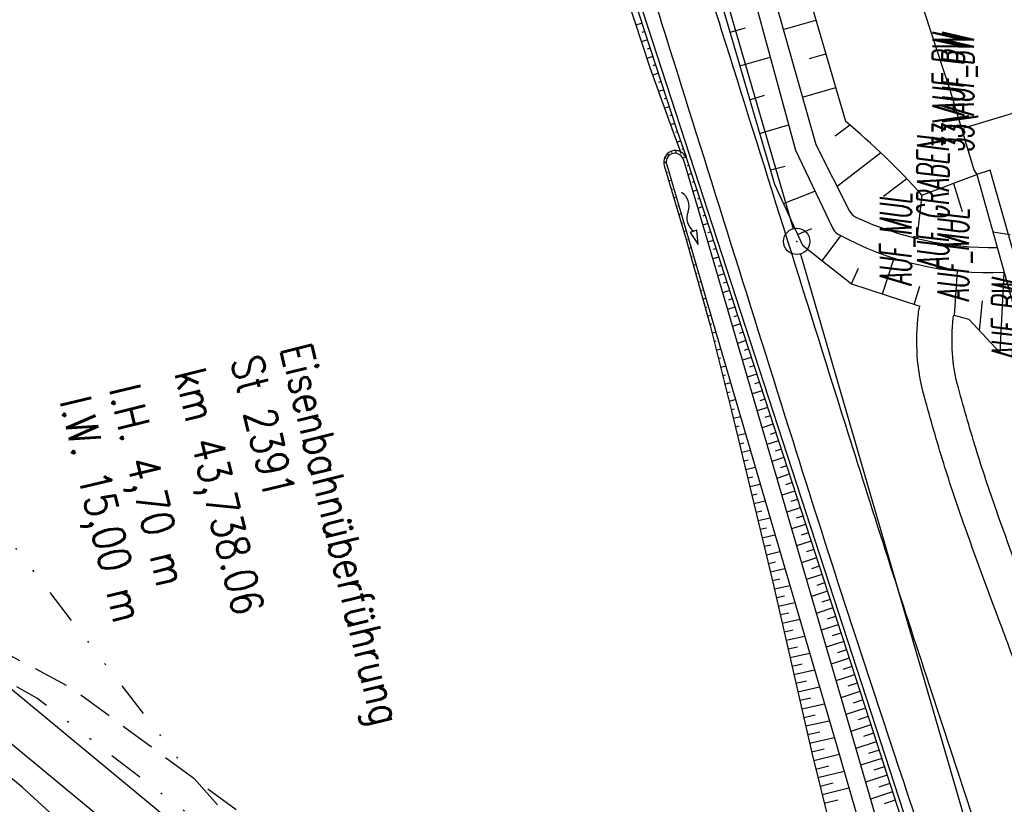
# Model space of a CAD drawing. Extents: x 447426 to 448116, y 440349 to 441552.
# Tile 52 of 96: x 447670 to 447726, y 441126 to 441170. Entities that reach past the tile are written whole.
import ezdxf

# ---------------------------------------------------------------- set-up
doc = ezdxf.new("R2010")
doc.units = 0
doc.header["$LTSCALE"] = 2
doc.header["$MEASUREMENT"] = 0
for name, pattern in [('AUSGEZOGEN', [0]), ('GESTRICH-X2', [1.5, 1, -0.5]), ('GESTRICHELT', [0.75, 0.5, -0.25]), ('GETRENNTX3', [3.25, 1, -0.75, 0, -0.75, 0, -0.75])]:
    doc.linetypes.add(name, pattern=pattern)
doc.layers.get('0').update_dxf_attribs({"linetype": 'AUSGEZOGEN'})
for name, color, linetype in [('208-GRENZL-BAB', 7, 'AUSGEZOGEN'), ('208-GRENZP-BAB', 7, 'AUSGEZOGEN'), ('ANMERKUNG', 7, 'CONTINUOUS'), ('BAUWOTOP', 250, 'AUSGEZOGEN'), ('BAUWUTOP', 250, 'GESTRICHELT'), ('BOESCHG', 250, 'AUSGEZOGEN'), ('DB-Andere_Planer', 15, 'CONTINUOUS'), ('DB-Ingenieurbauwerke', 15, 'CONTINUOUS'), ('DB-Wegböschungen', 15, 'CONTINUOUS'), ('DB-Wege', 15, 'CONTINUOUS'), ('FBRTOP', 250, 'AUSGEZOGEN'), ('GRABEN', 250, 'AUSGEZOGEN'), ('MULDE', 250, 'AUSGEZOGEN'), ('STRASSE', 250, 'AUSGEZOGEN'), ('STROMLTG', 4, 'AUSGEZOGEN'), ('TELEKOM', 4, 'GETRENNTX3')]:
    doc.layers.add(name, color=color, linetype=linetype)
doc.styles.add('ROMANS', font='romans.shx', dxfattribs={"width": 0.8})

# ---------------------------------------------------------------- blocks, each defined once
blk = doc.blocks.new('GST')
at = {"color": 0}
blk.add_circle((0, 0), 0.75, dxfattribs=at)
blk.add_point((0, 0), dxfattribs=at)

msp = doc.modelspace()

# ---------------------------------------------------------------- linework, layer by layer
at = {"layer": '208-GRENZL-BAB', "flags": 128}
for points in [[(447683.709, 441261.72), (447713.741, 441158.471)], [(447714.159, 441157.03), (447736.6, 441079.77)]]:
    msp.add_lwpolyline(points, dxfattribs=at)
at = {"layer": 'BAUWOTOP', "flags": 128}
msp.add_lwpolyline([(447727.13, 441151.099), (447727.943, 441151.325), (447724.967, 441161.794), (447724.201, 441161.546), (447727.13, 441151.099)], dxfattribs=at)
at = {"layer": 'BAUWUTOP'}
msp.add_line((447725.115, 441158.286), (447787.893, 441148.503), dxfattribs=at)
at = {"layer": 'BOESCHG'}
for p, q in [((447710.156, 441169.652), (447711.038, 441169.91)), ((447713.189, 441169.797), (447715.045, 441170.341)), ((447710.718, 441167.733), (447712.444, 441168.238)), ((447714.67, 441168.147), (447715.607, 441168.421)), ((447731.662, 441166.698), (447723.334, 441164.146)), ((447711.28, 441165.813), (447712.123, 441166.06)), ((447714.277, 441165.948), (447716.169, 441166.502)), ((447711.842, 441163.894), (447713.49, 441164.376)), ((447716.982, 441164.37), (447716.146, 441163.738)), ((447718.746, 441162.782), (447716.248, 441160.872)), ((447712.403, 441161.974), (447712.405, 441161.975)), ((447712.452, 441161.811), (447713.297, 441162.022)), ((447720.219, 441161.31), (447718.898, 441160.311)), ((447722.873, 441161.052), (447723.372, 441159.448)), ((447713.19, 441159.913), (447714.989, 441160.613)), ((447721.077, 441160.384), (447720.791, 441157.913)), ((447714.005, 441158.142), (447714.82, 441158.484)), ((447715.403, 441156.645), (447716.47, 441158.072)), ((447718.825, 441154.756), (447719.489, 441156.799)), ((447717.063, 441155.33), (447717.46, 441156.231)), ((447722.92, 441153.54), (447723.103, 441156.061)), ((447725.535, 441151.405), (447725.76, 441155.985)), ((447720.627, 441154.154), (447720.96, 441155.205)), ((447724.346, 441152.682), (447724.53, 441154.361))]:
    msp.add_line(p, q, dxfattribs=at)
msp.add_lwpolyline([(447609.491, 441479.773, -0.000773), (447613.632, 441470.609, -0.002321), (447614.992, 441467.549, -0.000006), (447625.529, 441443.54, -0.00021), (447625.822, 441442.872, -0.000103), (447629.419, 441434.652, -0.000025), (447644.421, 441400.348, -0.000637), (447655.364, 441375.235, -0.000709), (447665.125, 441352.668, -0.00651), (447673.509, 441332.491, -0.004864), (447684.113, 441305.236, -0.001312), (447689.441, 441291.026, -0.001315), (447694.683, 441276.817, -0.001967), (447705.662, 441246.448, -0.005439), (447709.468, 441235.41, -0.000932), (447712.891, 441225.058, -0.000641), (447717.818, 441209.998, -0.000283), (447721.951, 441197.286, -0.000346), (447725.32, 441186.879, -0.002747), (447729.663, 441173.176, -0.002398), (447734.475, 441157.43, -0.001587), (447736.175, 441151.705, -0.00215)], format="xyb", dxfattribs=at)
for points in [[(447689.194, 441236.437), (447698.031, 441209.149), (447708.384, 441175.708), (447712.69, 441160.999)], [(447711.607, 441200.142), (447722.688, 441166.324)], [(447722.894, 441153.546), (447723.753, 441153.318)]]:
    msp.add_lwpolyline(points, dxfattribs=at)
at = {"layer": 'BOESCHG', "flags": 128}
for points in [[(447695.938, 441235.601), (447716.73, 441164.583)], [(447722.688, 441166.324), (447724.027, 441161.811), (447724.201, 441161.546)], [(447721.077, 441160.384), (447724.201, 441161.546)], [(447712.69, 441160.999), (447714.288, 441157.528), (447717.063, 441155.33), (447720.961, 441154.061)], [(447723.753, 441153.318), (447725.535, 441151.405)]]:
    msp.add_lwpolyline(points, dxfattribs=at)
at = {"layer": 'BOESCHG'}
for centre, radius, start, end in [((447689, 441131.526), 43.148, 41.9761, 50.0082), ((447727.308, 441156.338), 5.242, 250.2274, 268.0522)]:
    msp.add_arc(centre, radius, start, end, dxfattribs=at)
at = {"layer": 'DB-Andere_Planer', "linetype": 'Continuous'}
for p, q in [((447691.308, 441110.948), (447659.041, 441137.568)), ((447690.102, 441115.054), (447662.464, 441137.856)), ((447669.867, 441126.692), (447659.305, 441135.406)), ((447677.262, 441119.943), (447669.867, 441126.692))]:
    msp.add_line(p, q, dxfattribs=at)
at = {"layer": 'DB-Wegböschungen', "linetype": 'Continuous'}
for p, q in [((447702.447, 441177.191), (447705.581, 441167.695)), ((447702.824, 441177.314), (447705.918, 441167.805)), ((447705.149, 441170.169), (447704.802, 441170.056)), ((447705.304, 441169.694), (447705.131, 441169.637)), ((447705.458, 441169.218), (447705.116, 441169.107)), ((447705.768, 441168.267), (447705.429, 441168.157)), ((447705.613, 441168.743), (447705.443, 441168.687)), ((447705.581, 441167.695), (447706.924, 441163.959)), ((447705.922, 441167.792), (447705.754, 441167.737)), ((447705.918, 441167.805), (447707.147, 441164.027)), ((447706.077, 441167.316), (447705.755, 441167.211)), ((447706.232, 441166.841), (447706.078, 441166.791)), ((447706.387, 441166.365), (447706.094, 441166.27)), ((447706.541, 441165.89), (447706.402, 441165.845)), ((447706.696, 441165.414), (447706.432, 441165.328)), ((447706.851, 441164.939), (447706.726, 441164.898)), ((447707.005, 441164.463), (447706.77, 441164.387)), ((447706.924, 441163.959), (447707.341, 441162.853)), ((447707.16, 441163.988), (447707.05, 441163.952)), ((447707.147, 441164.027), (447707.651, 441162.561)), ((447707.342, 441163.452), (447707.143, 441163.387)), ((447706.585, 441162.732), (447706.687, 441162.634)), ((447706.814, 441162.879), (447706.836, 441162.801)), ((447707.079, 441162.919), (447707.067, 441162.764)), ((447707.385, 441162.831), (447707.326, 441162.754)), ((447707.491, 441163.007), (447707.406, 441162.979)), ((447706.384, 441162.259), (447706.519, 441162.254)), ((447706.411, 441162.058), (447707.656, 441157.854)), ((447706.442, 441162.521), (447706.499, 441162.492)), ((447706.551, 441162.096), (447707.797, 441157.9)), ((447707.644, 441162.558), (447707.477, 441162.48)), ((447707.489, 441162.45), (447708.748, 441158.209)), ((447707.644, 441162.582), (447709.036, 441158.303)), ((447707.806, 441162.085), (447707.71, 441162.054)), ((447706.527, 441161.667), (447706.596, 441161.688)), ((447707.96, 441161.61), (447707.758, 441161.544)), ((447706.669, 441161.188), (447706.808, 441161.229)), ((447708.115, 441161.134), (447708.008, 441161.099)), ((447706.811, 441160.708), (447706.881, 441160.729)), ((447708.27, 441160.659), (447708.043, 441160.585)), ((447706.953, 441160.229), (447707.093, 441160.271)), ((447708.424, 441160.184), (447708.305, 441160.145)), ((447707.095, 441159.75), (447707.165, 441159.77)), ((447707.237, 441159.27), (447707.378, 441159.312)), ((447708.579, 441159.708), (447708.327, 441159.626)), ((447707.379, 441158.791), (447707.449, 441158.812)), ((447708.734, 441159.233), (447708.602, 441159.19)), ((447708.888, 441158.757), (447708.612, 441158.667)), ((447707.521, 441158.312), (447707.663, 441158.353)), ((447708.276, 441158.389), (447707.896, 441158.262)), ((447707.896, 441158.262), (447708.335, 441157.58)), ((447708.335, 441157.58), (447708.276, 441158.389)), ((447708.748, 441158.209), (447710.15, 441153.408)), ((447709.043, 441158.282), (447708.899, 441158.235)), ((447709.036, 441158.303), (447710.583, 441153.548)), ((447707.656, 441157.854), (447709.016, 441153.038)), ((447707.662, 441157.833), (447707.734, 441157.853)), ((447707.797, 441157.9), (447709.199, 441153.098)), ((447709.198, 441157.806), (447708.895, 441157.708)), ((447707.798, 441157.352), (447707.945, 441157.393)), ((447709.352, 441157.331), (447709.194, 441157.279)), ((447707.934, 441156.871), (447708.01, 441156.892)), ((447709.507, 441156.855), (447709.175, 441156.747)), ((447708.069, 441156.39), (447708.226, 441156.433)), ((447708.205, 441155.908), (447708.286, 441155.931)), ((447709.817, 441155.904), (447709.455, 441155.787)), ((447709.662, 441156.38), (447709.489, 441156.323)), ((447708.341, 441155.427), (447708.506, 441155.473)), ((447709.971, 441155.429), (447709.783, 441155.368)), ((447708.477, 441154.946), (447708.562, 441154.969)), ((447710.126, 441154.953), (447709.736, 441154.826)), ((447708.613, 441154.465), (447708.786, 441154.512)), ((447710.281, 441154.478), (447710.078, 441154.412)), ((447708.749, 441153.984), (447708.838, 441154.008)), ((447710.435, 441154.002), (447710.016, 441153.866)), ((447708.884, 441153.503), (447709.067, 441153.552)), ((447709.199, 441153.098), (447710.601, 441148.296)), ((447710.15, 441153.408), (447711.552, 441148.606)), ((447710.59, 441153.527), (447710.373, 441153.456)), ((447710.583, 441153.548), (447712.13, 441148.794)), ((447709.016, 441153.038), (447710.23, 441148.176)), ((447709.02, 441153.022), (447709.113, 441153.047)), ((447709.141, 441152.538), (447709.347, 441152.59)), ((447710.745, 441153.052), (447710.297, 441152.906)), ((447710.899, 441152.576), (447710.668, 441152.501)), ((447709.262, 441152.053), (447709.375, 441152.081)), ((447711.054, 441152.101), (447710.577, 441151.945)), ((447709.383, 441151.567), (447709.628, 441151.63)), ((447711.209, 441151.625), (447710.963, 441151.545)), ((447709.504, 441151.082), (447709.636, 441151.116)), ((447711.364, 441151.15), (447710.857, 441150.985)), ((447709.625, 441150.597), (447709.908, 441150.669)), ((447711.518, 441150.674), (447711.258, 441150.589)), ((447709.746, 441150.112), (447709.897, 441150.151)), ((447711.673, 441150.199), (447711.138, 441150.025)), ((447711.828, 441149.723), (447711.553, 441149.634)), ((447709.867, 441149.627), (447710.189, 441149.709)), ((447709.989, 441149.142), (447710.159, 441149.185)), ((447711.982, 441149.248), (447711.418, 441149.064)), ((447710.11, 441148.658), (447710.469, 441148.747)), ((447711.552, 441148.606), (447714.356, 441139.002)), ((447712.137, 441148.772), (447711.848, 441148.678)), ((447712.13, 441148.794), (447715.224, 441139.284)), ((447710.23, 441148.174), (447710.42, 441148.22)), ((447710.23, 441148.176), (447712.581, 441138.425)), ((447710.601, 441148.296), (447713.405, 441138.693)), ((447712.292, 441148.297), (447711.699, 441148.104)), ((447710.347, 441147.689), (447710.751, 441147.784)), ((447712.446, 441147.821), (447712.143, 441147.723)), ((447710.465, 441147.203), (447710.678, 441147.253)), ((447712.601, 441147.346), (447711.979, 441147.143)), ((447710.582, 441146.717), (447711.031, 441146.823)), ((447712.91, 441146.395), (447712.259, 441146.183)), ((447712.756, 441146.87), (447712.437, 441146.767)), ((447710.699, 441146.231), (447710.935, 441146.286)), ((447710.816, 441145.744), (447711.312, 441145.862)), ((447713.065, 441145.919), (447712.732, 441145.811)), ((447710.933, 441145.258), (447711.193, 441145.32)), ((447713.22, 441145.444), (447712.54, 441145.223)), ((447711.051, 441144.772), (447711.593, 441144.9)), ((447713.375, 441144.969), (447713.027, 441144.856)), ((447711.168, 441144.286), (447711.45, 441144.353)), ((447713.529, 441144.493), (447712.82, 441144.262)), ((447711.285, 441143.8), (447711.873, 441143.939)), ((447713.684, 441144.018), (447713.322, 441143.9)), ((447711.402, 441143.314), (447711.708, 441143.386)), ((447713.839, 441143.542), (447713.101, 441143.302)), ((447713.993, 441143.067), (447713.617, 441142.944)), ((447711.519, 441142.828), (447712.154, 441142.978)), ((447714.148, 441142.591), (447713.381, 441142.342)), ((447711.637, 441142.342), (447711.965, 441142.42)), ((447711.754, 441141.856), (447712.435, 441142.017)), ((447714.303, 441142.116), (447713.912, 441141.989)), ((447711.871, 441141.37), (447712.223, 441141.453)), ((447714.457, 441141.64), (447713.661, 441141.381)), ((447711.988, 441140.884), (447712.715, 441141.056)), ((447714.612, 441141.165), (447714.207, 441141.033)), ((447712.105, 441140.398), (447712.481, 441140.486)), ((447714.767, 441140.689), (447713.942, 441140.421)), ((447714.922, 441140.214), (447714.502, 441140.077)), ((447712.223, 441139.912), (447712.996, 441140.094)), ((447715.076, 441139.738), (447714.222, 441139.461)), ((447712.34, 441139.426), (447712.738, 441139.52)), ((447712.457, 441138.939), (447713.277, 441139.133)), ((447715.231, 441139.263), (447714.797, 441139.122)), ((447715.224, 441139.284), (447718.318, 441129.775)), ((447712.574, 441138.455), (447712.996, 441138.553)), ((447713.405, 441138.693), (447716.209, 441129.089)), ((447714.356, 441139.002), (447717.16, 441129.398)), ((447715.386, 441138.787), (447714.503, 441138.5)), ((447712.581, 441138.425), (447714.811, 441128.634)), ((447712.685, 441137.969), (447713.558, 441138.168)), ((447715.54, 441138.312), (447715.092, 441138.166)), ((447712.796, 441137.483), (447713.247, 441137.585)), ((447715.695, 441137.837), (447714.783, 441137.54)), ((447712.907, 441136.996), (447713.84, 441137.205)), ((447716.004, 441136.886), (447715.063, 441136.579)), ((447715.85, 441137.361), (447715.386, 441137.21)), ((447713.018, 441136.508), (447713.499, 441136.616)), ((447716.159, 441136.41), (447715.681, 441136.255)), ((447713.129, 441136.021), (447714.121, 441136.243)), ((447716.314, 441135.935), (447715.344, 441135.619)), ((447713.24, 441135.533), (447713.75, 441135.648)), ((447713.351, 441135.046), (447714.401, 441135.281)), ((447716.468, 441135.459), (447715.976, 441135.299)), ((447713.462, 441134.558), (447714.002, 441134.679)), ((447716.623, 441134.984), (447715.624, 441134.659)), ((447713.573, 441134.071), (447714.682, 441134.319)), ((447716.933, 441134.033), (447715.905, 441133.698)), ((447716.778, 441134.508), (447716.271, 441134.343)), ((447713.684, 441133.583), (447714.253, 441133.711)), ((447717.087, 441133.557), (447716.566, 441133.388)), ((447713.795, 441133.096), (447714.963, 441133.357)), ((447717.242, 441133.082), (447716.185, 441132.738)), ((447713.906, 441132.608), (447714.505, 441132.742)), ((447714.017, 441132.121), (447715.244, 441132.395)), ((447717.397, 441132.606), (447716.861, 441132.432)), ((447717.551, 441132.131), (447716.466, 441131.778)), ((447714.128, 441131.633), (447714.756, 441131.774)), ((447714.239, 441131.146), (447715.525, 441131.433)), ((447717.706, 441131.655), (447717.156, 441131.476)), ((447714.35, 441130.658), (447715.008, 441130.805)), ((447717.861, 441131.18), (447716.746, 441130.817)), ((447718.015, 441130.705), (447717.451, 441130.521)), ((447714.461, 441130.171), (447715.806, 441130.472)), ((447718.17, 441130.229), (447717.026, 441129.857)), ((447714.572, 441129.683), (447715.259, 441129.837)), ((447718.325, 441129.754), (447717.746, 441129.565)), ((447718.318, 441129.775), (447721.412, 441120.266)), ((447714.683, 441129.196), (447716.086, 441129.51)), ((447716.209, 441129.089), (447719.013, 441119.485)), ((447717.16, 441129.398), (447719.964, 441119.795)), ((447718.479, 441129.278), (447717.307, 441128.897)), ((447714.796, 441128.702), (447715.51, 441128.868)), ((447714.811, 441128.634), (447717.228, 441118.905)), ((447714.916, 441128.211), (447716.364, 441128.56)), ((447718.634, 441128.803), (447718.041, 441128.61)), ((447715.038, 441127.72), (447715.77, 441127.903)), ((447718.789, 441128.327), (447717.587, 441127.936)), ((447715.159, 441127.234), (447716.642, 441127.605)), ((447719.098, 441127.376), (447717.868, 441126.976)), ((447718.944, 441127.852), (447718.335, 441127.654)), ((447715.279, 441126.749), (447716.031, 441126.937)), ((447719.253, 441126.901), (447718.63, 441126.698)), ((447715.4, 441126.264), (447716.923, 441126.645)), ((447719.408, 441126.425), (447718.148, 441126.015)), ((447715.52, 441125.779), (447716.292, 441125.972)), ((447719.562, 441125.95), (447718.925, 441125.743))]:
    msp.add_line(p, q, dxfattribs=at)
for centre, major_axis, start_param, end_param in [((447707.051, 441162.251), (-0.473, 0.473), 4.315155, 7.375332), ((447707.023, 441162.263), (-0.354, 0.354), 4.305608, 7.413869), ((447706.911, 441159.752), (-0.649, 0.649), 3.577304, 4.938561), ((447708.616, 441159.075), (-0.649, 0.649), 0.379065, 1.740323)]:
    msp.add_ellipse(centre, major_axis=major_axis, ratio=1, start_param=start_param, end_param=end_param, dxfattribs=at)
at = {"layer": 'DB-Wege', "linetype": 'Continuous'}
msp.add_line((447702.601, 441178.81), (447723.377, 441114.951), dxfattribs=at)
at = {"layer": 'FBRTOP', "const_width": 0.5, "flags": 128}
msp.add_lwpolyline([(447723.719, 441242.569, -0.001756), (447731.02, 441220.901, -0.004345), (447733.863, 441212.109, -0.000176), (447748.041, 441166.875, -0.002653), (447748.966, 441163.865, -0.003786), (447755.816, 441140.502, -0.003621), (447762.615, 441115.973, -0.002929), (447763.557, 441112.393, -0.000215), (447776.062, 441063.623, -0.004583), (447778.026, 441055.647, -0.001718), (447782.997, 441034.3)], format="xyb", dxfattribs=at)
at = {"layer": 'GRABEN'}
for points in [[(447693.101, 441238.18), (447700.287, 441210.506), (447709.014, 441180.888), (447713.878, 441162.947)], [(447694.612, 441237.829), (447701.45, 441210.804), (447709.975, 441181.167), (447715.034, 441163.267)], [(447715.034, 441163.267), (447716.955, 441159.476)], [(447713.878, 441162.947), (447715.983, 441158.524)]]:
    msp.add_lwpolyline(points, dxfattribs=at)
for centre, radius, start, end in [((447717.782, 441159.978), 0.968, 211.2524, 240.9361), ((447725.112, 441175.826), 18.427, 244.9553, 270.7795), ((447716.809, 441158.923), 0.917, 205.7166, 233.9573), ((447724.81, 441173.641), 17.662, 241.0815, 273.0656)]:
    msp.add_arc(centre, radius, start, end, dxfattribs=at)
at = {"layer": 'MULDE'}
for points in [[(447744.537, 441072.7, -0.01044), (447743.517, 441074.428, -0.051822), (447743.277, 441074.982, -0.036551), (447741.77, 441081.362, 0.032746), (447740.207, 441088.208, 0.002171), (447737.304, 441097.787, -0.003554), (447735.541, 441103.662, -0.002235), (447733.018, 441112.44, 0.003123), (447731.207, 441118.698, 0.005271), (447729.27, 441124.994, 0.004473), (447726.841, 441132.375, 0.008869), (447725.533, 441136.018, -0.005681), (447723.428, 441141.767, -0.010118), (447722.247, 441145.337, -0.009601), (447721.154, 441149.14, -0.050006), (447720.813, 441151.238, -0.043469), (447720.875, 441153.626, -0.040258), (447720.961, 441154.061, -0.036412)], [(447746.237, 441073.752, -0.01044), (447745.26, 441075.408, -0.051822), (447745.185, 441075.582, -0.036551), (447743.744, 441081.679, 0.032746), (447742.123, 441088.78, 0.002171), (447739.216, 441098.375, -0.003554), (447737.461, 441104.224, -0.002235), (447734.943, 441112.984, 0.003123), (447733.125, 441119.266, 0.005271), (447731.175, 441125.603, 0.004473), (447728.735, 441133.017, 0.008869), (447727.403, 441136.727, -0.005681), (447725.314, 441142.433, -0.010118), (447724.159, 441145.926, -0.009601), (447723.086, 441149.656, -0.050006), (447722.81, 441151.36, -0.043469), (447722.863, 441153.4, -0.049397), (447722.894, 441153.546, -0.036412)]]:
    msp.add_lwpolyline(points, format="xyb", dxfattribs=at)
at = {"layer": 'STRASSE'}
for points in [[(447683.089, 441252.997, -0.000983), (447691.008, 441228.772, -0.002084), (447694.674, 441217.321, -0.000003), (447707.143, 441177.802, -0.000197), (447707.349, 441177.15, -0.000199), (447709.679, 441169.733, 0.000066), (447716.703, 441147.358, 0.00362), (447721.322, 441133.017, -0.002554), (447727.91, 441112.706, -0.037464), (447728.401, 441110.645, -0.008918), (447729.65, 441101.844)], [(447680.113, 441252.031, -0.000983), (447688.029, 441227.815, -0.002084), (447691.694, 441216.367, -0.000003), (447704.159, 441176.862, -0.000197), (447704.364, 441176.211, -0.0002), (447706.701, 441168.773, 0.000066), (447713.722, 441146.408, 0.004577), (447719.707, 441127.945, -0.005294), (447724.859, 441111.973, -0.035679), (447725.921, 441107.439, -0.030179), (447726.462, 441101.963, -0.068035), (447726.094, 441098.208, -0.055339), (447724.531, 441093.848, -0.051924), (447722.433, 441090.491, -0.099591), (447720.857, 441089.136, -0.032072), (447719.277, 441088.378, -0.045552), (447718.094, 441088.022, -0.024312), (447716.781, 441087.82, -0.026083), (447715.544, 441087.756, -0.0534), (447715.045, 441087.81, -0.028457), (447714.139, 441088.061)]]:
    msp.add_lwpolyline(points, format="xyb", dxfattribs=at)
at = {"layer": 'STROMLTG', "linetype": 'GESTRICH-X2', "flags": 128}
msp.add_lwpolyline([(447473.707, 441441.028), (447482.578, 441386.99), (447491.706, 441358.283), (447503.351, 441325.81), (447517.87, 441295.923), (447543.307, 441255.278), (447566.249, 441224.945), (447579.022, 441211.347), (447616.638, 441179.282), (447631.827, 441165.094), (447643.041, 441153.034), (447656.669, 441140.832), (447672.709, 441132.32), (447689.805, 441119.684), (447715.572, 441095.714), (447741.176, 441074.203), (447749.281, 441066.711), (447752.637, 441059.678), (447757.562, 441055.567), (447760.701, 441049.67), (447777.534, 441035.768), (447804.055, 441014.726), (447812.348, 441007.542), (447815.595, 441004.949), (447819.472, 441003.929), (447831.85, 440992.713), (447845.54, 440979.939), (447855.64, 440971.125), (447864.138, 440962.953), (447884.488, 440941.08), (447897.18, 440925.709), (447908.339, 440910.873), (447913.587, 440904.29), (447916.468, 440902.182), (447923.568, 440897.759), (447932.264, 440902.233), (447935.299, 440900.125), (447938.643, 440901.976), (447937.512, 440903.673), (447953.821, 440909.69), (447961.39, 440912.579), (447979.162, 440913.73), (447983.934, 440915.375), (448003.598, 440922.036), (448005.984, 440923.434), (448005.984, 440926.23)], dxfattribs=at)
at = {"layer": 'TELEKOM', "flags": 128}
for points in [[(447564.498, 441338.237), (447631.73, 441197.061), (447641.142, 441181.589), (447655.61, 441159.43), (447660.211, 441152.325), (447679.311, 441127.581), (447697.171, 441107.43), (447709.004, 441096.04), (447719.719, 441087.341), (447736.724, 441072.731), (447743.315, 441066.531), (447746.332, 441063.989), (447747.925, 441061.673), (447751.324, 441058.869), (447755.592, 441053.596), (447757.469, 441051.384), (447762.472, 441046.282), (447765.905, 441044), (447770.626, 441039.515), (447774.901, 441034.638), (447783.231, 441025.814), (447789.944, 441018.848), (447796.901, 441011.458), (447803.631, 441005.8), (447806.013, 441003.556), (447808.691, 441001.566), (447810.549, 441000.082)], [(447750.229, 441060.369), (447748.339, 441066.537), (447744.724, 441069.313), (447736.728, 441075.919), (447723.924, 441087.179), (447712.28, 441096.74), (447699.696, 441108.365), (447692.306, 441114.792), (447679.021, 441125.394), (447670.703, 441131.757), (447654.31, 441141.169), (447639.923, 441153.116), (447628.467, 441166.08), (447617.01, 441176.235), (447589.538, 441198.67), (447575.344, 441212.21)]]:
    msp.add_lwpolyline(points, dxfattribs=at)

# ---------------------------------------------------------------- block references
at = {"layer": '208-GRENZP-BAB', "rotation": 284.4375024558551}
msp.add_blockref('GST', (447713.95, 441157.75), dxfattribs=at)

# ---------------------------------------------------------------- texts
at = {"layer": 'ANMERKUNG', "style": 'ROMANS', "oblique": 7, "width": 0.5}
for s, p in [('33\\AUF_BW', (447723.486, 441162.815)), ('33\\AUF_BW', (447724.027, 441162.811)), ('AUF_GRABEN', (447722.605, 441156.113)), ('AUF_MUL', (447720.49, 441155.214)), ('AUF_MUL', (447723.753, 441154.318)), ('AUF_BW', (447726.853, 441150.963))]:
    msp.add_text(s, height=1.8, rotation=90, dxfattribs=at).set_placement(p)
at = {"layer": 'DB-Ingenieurbauwerke', "linetype": 'Continuous', "style": 'ROMANS', "width": 0.8334}
for s, oblique, p in [('Eisenbahnüberführung', 0, (447684.545, 441151.677)), ('St 2391', 0, (447681.747, 441150.996)), ('km 43,738.06', 0, (447678.525, 441150.279)), ('l.H. 4,70 m', 360, (447674.8, 441149.353)), ('l.W. 15,00 m', 360, (447672.002, 441148.672))]:
    msp.add_text(s, height=1.8, rotation=283.6875, dxfattribs=dict(at, oblique=oblique)).set_placement(p)

doc.saveas('drawing.dxf')
